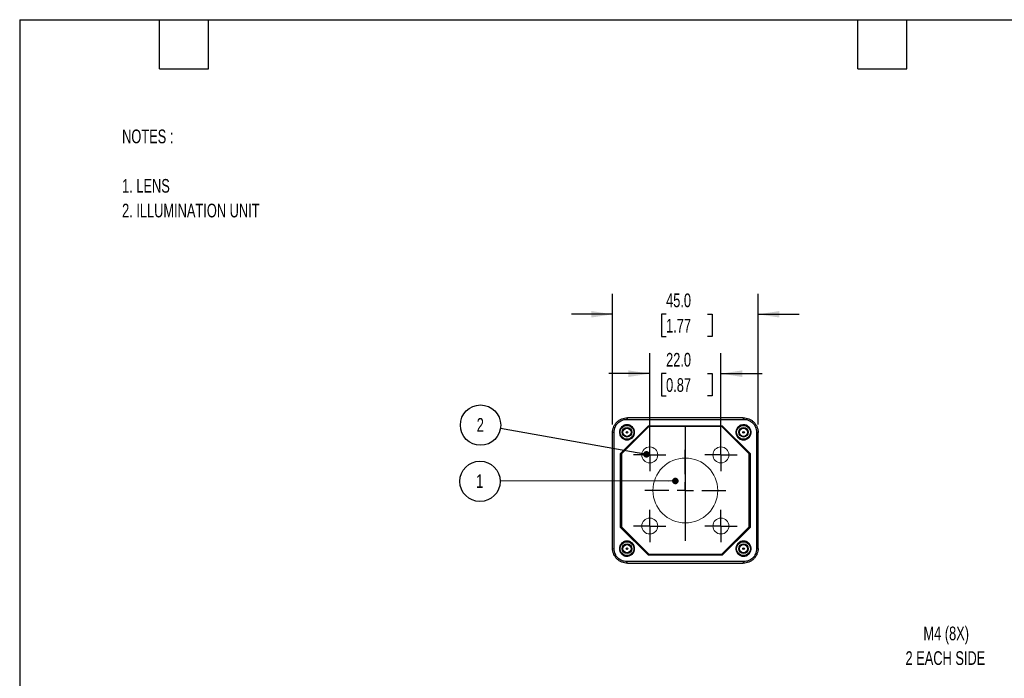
# Model space of a CAD drawing. Header units: millimetres. Extents: x 6 to 273, y 6 to 210.
# Tile 2 of 4: x 6 to 159, y 108 to 210. Entities that reach past the tile are written whole.
import ezdxf

# ---------------------------------------------------------------- set-up
doc = ezdxf.new("R2010")
doc.units = ezdxf.units.MM
doc.header["$PDSIZE"] = -1
doc.linetypes.add('CENTERX2', pattern=[20.32, 12.7, -2.54, 2.54, -2.54])
doc.layers.add('CENTER', color=40, linetype='CENTERX2')
doc.layers.add('DIMENSIONS', color=140, linetype='Continuous', lineweight=25)
doc.layers.add('TEXT', color=140, linetype='Continuous', lineweight=25)
doc.styles.add('SLDTEXTSTYLE0', font='TXT', dxfattribs={"width": 0.7})
doc.dimstyles.new('SLDDIMSTYLE2', dxfattribs={"dimtxt": 0.18, "dimasz": 1.016, "dimexe": 0, "dimexo": 0.0625, "dimgap": 0, "dimtad": 0, "dimtih": 1, "dimtoh": 1, "dimdec": 0, "dimrnd": 1e-09, "dimzin": 0, "dimdsep": 46, "dimtxsty": 'Standard', "dimblk1": 'DOT', "dimblk2": 'DOT', "dimsah": 1, "dimcen": 0.09, "dimadec": 0, "dimazin": 0, "dimtfac": 1.016, "dimtdec": 0, "dimtofl": 0, "dimtmove": 0, "dimatfit": 3, "dimldrblk": 'DOT', "dimfxl": 0, "dimfrac": 2, "dimtolj": 1, "dimtzin": 0, "dimarcsym": 0})
doc.dimstyles.new('SLDDIMSTYLE3', dxfattribs={"dimtxt": 2.158008, "dimasz": 3.302, "dimexe": 0, "dimexo": 0.0625, "dimgap": 0.539502, "dimtad": 0, "dimtih": 1, "dimtoh": 1, "dimlfac": 2, "dimrnd": 1e-09, "dimzin": 4, "dimdsep": 46, "dimtxsty": 'SLDTEXTSTYLE0', "dimsah": 1, "dimcen": 0.09, "dimadec": 0, "dimazin": 1, "dimtfac": 1, "dimtmove": 0, "dimatfit": 0, "dimfxl": 0, "dimfrac": 2, "dimtolj": 1, "dimtzin": 12, "dimarcsym": 0})

# ---------------------------------------------------------------- blocks, each defined once
blk = doc.blocks.new('_D_3')
at = {"layer": 'DIMENSIONS'}
for p, q in [((103.75, 143.5), (103.75, 157.98)), ((114.75, 143.5), (114.75, 157.98)), ((103.75, 154.8), (97.4, 154.8)), ((106.27, 154.8), (105.55, 154.8)), ((105.55, 154.8), (105.55, 151.37)), ((112.68, 154.8), (113.41, 154.8)), ((113.41, 154.8), (113.41, 151.37)), ((114.75, 154.8), (121.1, 154.8)), ((105.55, 151.37), (106.27, 151.37)), ((113.41, 151.37), (112.68, 151.37))]:
    blk.add_line(p, q, dxfattribs=at)
for points in [[(103.75, 154.8), (100.44, 155.31), (100.44, 154.29)], [(114.75, 154.8), (118.05, 154.29), (118.05, 155.31)]]:
    blk.add_solid(points, dxfattribs=at)
at = {"layer": 'DIMENSIONS', "char_height": 2.117, "attachment_point": 1, "style": 'SLDTEXTSTYLE0'}
for s, insert in [('22.0', (106.27, 158.01)), ('0.87', (106.27, 154.1))]:
    blk.add_mtext(s, dxfattribs=dict(at, insert=insert))
blk = doc.blocks.new('_D_4')
at = {"layer": 'DIMENSIONS'}
for p, q in [((98, 146.95), (98, 167.16)), ((120.5, 146.95), (120.5, 167.16)), ((98, 163.98), (91.65, 163.98)), ((106.27, 163.98), (105.55, 163.98)), ((105.55, 163.98), (105.55, 160.55)), ((112.68, 163.98), (113.41, 163.98)), ((113.41, 163.98), (113.41, 160.55)), ((120.5, 163.98), (126.85, 163.98)), ((105.55, 160.55), (106.27, 160.55)), ((113.41, 160.55), (112.68, 160.55))]:
    blk.add_line(p, q, dxfattribs=at)
for points in [[(98, 163.98), (94.69, 164.49), (94.69, 163.48)], [(120.5, 163.98), (123.8, 163.48), (123.8, 164.49)]]:
    blk.add_solid(points, dxfattribs=at)
at = {"layer": 'DIMENSIONS', "char_height": 2.117, "attachment_point": 1, "style": 'SLDTEXTSTYLE0'}
for s, insert in [('45.0', (106.27, 167.2)), ('1.77', (106.27, 163.28))]:
    blk.add_mtext(s, dxfattribs=dict(at, insert=insert))
blk = doc.blocks.new('SW_NOTE_0')
at = {"layer": 'DIMENSIONS', "color": 0}
blk.add_circle((-3.12, -0.01), 3.12, dxfattribs=at)
at = {"layer": 'DIMENSIONS', "color": 0, "insert": (-3.16, 1.09), "char_height": 2.12, "attachment_point": 2, "style": 'SLDTEXTSTYLE0'}
blk.add_mtext('1', dxfattribs=at)
blk = doc.blocks.new('_Dot')
at = {"color": 0, "linetype": 'ByBlock', "lineweight": -2}
blk.add_line((-0.5, 0), (-1, 0), dxfattribs=at)
at = {"color": 0, "linetype": 'ByBlock', "const_width": 0.5}
blk.add_lwpolyline([(-0.25, 0, 1), (0.25, 0, 1)], format="xyb", close=True, dxfattribs=at)
blk = doc.blocks.new('SW_NOTE_0_1')
at = {"layer": 'DIMENSIONS', "color": 0}
blk.add_circle((-3.07, 0.54), 3.12, dxfattribs=at)
at = {"layer": 'DIMENSIONS', "color": 0, "insert": (-3.11, 1.63), "char_height": 2.12, "attachment_point": 2, "style": 'SLDTEXTSTYLE0'}
blk.add_mtext('2', dxfattribs=at)
blk = doc.blocks.new('SW_CENTERMARKSYMBOL_2')
at = {"layer": 'CENTER', "color": 0}
for p, q in [((0, 2.54), (0, 6.28)), ((-2.54, 0), (-6.28, 0)), ((0, 0), (-1.27, 0)), ((0, 0), (0, 1.27)), ((0, 0), (0, -1.27)), ((0, 0), (1.27, 0)), ((2.54, 0), (6.28, 0)), ((0, -2.54), (0, -6.28))]:
    blk.add_line(p, q, dxfattribs=at)
blk = doc.blocks.new('SW_CENTERMARKSYMBOL_3')
at = {"layer": 'CENTER', "color": 0}
for p, q in [((0, 1.27), (0, 2.5)), ((-1.27, 0), (-2.5, 0)), ((0, 0), (-1.27, 0)), ((0, 0), (0, 1.27)), ((0, 0), (0, -1.27)), ((0, 0), (1.27, 0)), ((1.27, 0), (2.5, 0)), ((0, -1.27), (0, -2.5))]:
    blk.add_line(p, q, dxfattribs=at)
blk = doc.blocks.new('SW_CENTERMARKSYMBOL_4')
at = {"layer": 'CENTER', "color": 0}
for p, q in [((0, 1.27), (0, 2.5)), ((-1.27, 0), (-2.5, 0)), ((0, 0), (-1.27, 0)), ((0, 0), (0, 1.27)), ((0, 0), (0, -1.27)), ((0, 0), (1.27, 0)), ((1.27, 0), (2.5, 0)), ((0, -1.27), (0, -2.5))]:
    blk.add_line(p, q, dxfattribs=at)
blk = doc.blocks.new('SW_CENTERMARKSYMBOL_5')
at = {"layer": 'CENTER', "color": 0}
for p, q in [((0, 1.27), (0, 2.5)), ((-1.27, 0), (-2.5, 0)), ((0, 0), (-1.27, 0)), ((0, 0), (0, 1.27)), ((0, 0), (0, -1.27)), ((0, 0), (1.27, 0)), ((1.27, 0), (2.5, 0)), ((0, -1.27), (0, -2.5))]:
    blk.add_line(p, q, dxfattribs=at)
blk = doc.blocks.new('SW_CENTERMARKSYMBOL_6')
at = {"layer": 'CENTER', "color": 0}
for p, q in [((0, 1.27), (0, 2.5)), ((-1.27, 0), (-2.5, 0)), ((0, 0), (-1.27, 0)), ((0, 0), (0, 1.27)), ((0, 0), (0, -1.27)), ((0, 0), (1.27, 0)), ((1.27, 0), (2.5, 0)), ((0, -1.27), (0, -2.5))]:
    blk.add_line(p, q, dxfattribs=at)

msp = doc.modelspace()

# ---------------------------------------------------------------- linework, layer by layer
for p, q in [((100.2959, 147.9813), (100.1681, 147.722)), ((100.1681, 147.722), (118.3236, 147.722)), ((118.1959, 147.9813), (100.2959, 147.9813)), ((118.3236, 147.722), (118.1959, 147.9813)), ((99.2459, 142.4313), (103.5459, 146.7313)), ((103.6009, 146.6063), (99.3709, 142.3763)), ((103.5459, 146.7313), (114.9459, 146.7313)), ((114.8909, 146.6063), (103.6009, 146.6063)), ((119.1209, 142.3763), (114.8909, 146.6063)), ((114.9459, 146.7313), (119.2459, 142.4313)), ((97.9959, 145.6813), (98.2552, 145.8091)), ((97.9959, 127.7814), (97.9959, 145.6813)), ((98.2552, 127.6536), (98.2552, 145.8091)), ((120.2366, 145.8091), (120.2366, 127.6536)), ((120.4958, 145.6813), (120.2366, 145.8091)), ((120.4959, 127.7813), (120.4959, 145.6813)), ((99.2459, 131.0313), (99.2459, 142.4313)), ((99.3709, 142.3763), (99.3709, 131.0863)), ((119.1209, 131.0863), (119.1209, 142.3763)), ((119.2459, 142.4313), (119.2459, 131.0313)), ((103.5459, 126.7313), (99.2459, 131.0313)), ((99.3709, 131.0863), (103.6009, 126.8563)), ((114.8909, 126.8563), (119.1209, 131.0863)), ((119.2459, 131.0313), (114.9459, 126.7313)), ((97.996, 127.7813), (98.2552, 127.6536)), ((114.9459, 126.7313), (103.5459, 126.7313)), ((103.6009, 126.8563), (114.8909, 126.8563)), ((120.4959, 127.7813), (120.2366, 127.6536)), ((118.3236, 125.7406), (100.1681, 125.7406)), ((100.2959, 125.4813), (100.1681, 125.7406)), ((100.2959, 125.4813), (118.1959, 125.4813)), ((118.1959, 125.4814), (118.3236, 125.7406))]:
    msp.add_line(p, q)
for centre, radius in [((100.2309, 145.7313), 1.125), ((100.2309, 145.7313), 1.1), ((100.2309, 145.7313), 1.07), ((100.2309, 145.7313), 0.7325), ((100.2309, 145.7313), 0.625), ((118.2409, 145.7313), 1.125), ((118.2409, 145.7313), 1.1), ((118.2409, 145.7313), 1.07), ((118.2409, 145.7313), 0.7325), ((118.2409, 145.7313), 0.625), ((100.2309, 145.7313), 0.1257), ((118.2409, 145.7313), 0.1257), ((100.2309, 127.7313), 1.125), ((100.2309, 127.7313), 1.1), ((100.2309, 127.7313), 1.07), ((100.2309, 127.7313), 0.7325), ((100.2309, 127.7313), 0.625), ((100.2309, 127.7313), 0.1257), ((118.2409, 127.7313), 1.125), ((118.2409, 127.7313), 1.1), ((118.2409, 127.7313), 1.07), ((118.2409, 127.7313), 0.7325), ((118.2409, 127.7313), 0.625), ((118.2409, 127.7313), 0.1257)]:
    msp.add_circle(centre, radius)
at = {"color": 179, "linetype": 'Continuous', "lineweight": 18}
for centre, radius in [((103.7459, 142.2313), 1.2273), ((114.7459, 142.2313), 1.2273), ((109.2459, 136.7313), 5.0112), ((103.7459, 131.2313), 1.2273), ((114.7459, 131.2313), 1.2273)]:
    msp.add_circle(centre, radius, dxfattribs=at)
for points, knots in [([(97.9959, 145.6813), (97.9959, 145.832), (98.0105, 145.98), (98.0679, 146.2713), (98.111, 146.4156), (98.2257, 146.6948), (98.2969, 146.8289), (98.4643, 147.0807), (98.5605, 147.1983), (98.774, 147.4125), (98.8914, 147.5089), (99.1426, 147.677), (99.2765, 147.7486), (99.6948, 147.9218), (99.9945, 147.9813), (100.2959, 147.9813)], [0, 0, 0, 0, 0.125, 0.125, 0.25, 0.25, 0.375, 0.375, 0.5, 0.5, 0.625, 0.625, 0.75, 0.75, 1, 1, 1, 1]), ([(98.2552, 145.8091), (98.2547, 145.9348), (98.2673, 146.0587), (98.3165, 146.3034), (98.3538, 146.4249), (98.4495, 146.6556), (98.5081, 146.7658), (98.6474, 146.9757), (98.7274, 147.0736), (98.9037, 147.2499), (99.0013, 147.3297), (99.2113, 147.4693), (99.3215, 147.5279), (99.5521, 147.6237), (99.6736, 147.6609), (99.9185, 147.7101), (100.0425, 147.7225), (100.1681, 147.722)], [0, 0, 0, 0, 0.125, 0.125, 0.25, 0.25, 0.375, 0.375, 0.5, 0.5, 0.625, 0.625, 0.75, 0.75, 0.875, 0.875, 1, 1, 1, 1]), ([(118.1959, 147.9813), (118.3465, 147.9813), (118.4945, 147.9667), (118.7859, 147.9093), (118.9302, 147.8662), (119.2094, 147.7515), (119.3434, 147.6803), (119.5953, 147.5129), (119.7129, 147.4167), (119.927, 147.2032), (120.0235, 147.0859), (120.1916, 146.8346), (120.2632, 146.7007), (120.4364, 146.2824), (120.4959, 145.9827), (120.4959, 145.6813)], [0, 0, 0, 0, 0.125, 0.125, 0.25, 0.25, 0.375, 0.375, 0.5, 0.5, 0.625, 0.625, 0.75, 0.75, 1, 1, 1, 1]), ([(118.3236, 147.722), (118.4493, 147.7225), (118.5733, 147.7099), (118.818, 147.6607), (118.9395, 147.6234), (119.1702, 147.5277), (119.2804, 147.4691), (119.4902, 147.3298), (119.5882, 147.2499), (119.7645, 147.0735), (119.8442, 146.976), (119.9839, 146.7659), (120.0425, 146.6557), (120.1383, 146.4252), (120.1755, 146.3037), (120.2247, 146.0588), (120.2371, 145.9348), (120.2366, 145.8091)], [0, 0, 0, 0, 0.125, 0.125, 0.25, 0.25, 0.375, 0.375, 0.5, 0.5, 0.625, 0.625, 0.75, 0.75, 0.875, 0.875, 1, 1, 1, 1]), ([(99.4893, 146.6344), (99.6099, 146.7335), (99.7496, 146.8073), (99.9697, 146.8734), (100.0461, 146.8884), (100.1995, 146.9029), (100.2758, 146.9026), (100.4277, 146.8872), (100.504, 146.8718), (100.6498, 146.8271), (100.7199, 146.7979), (100.8545, 146.7257), (100.9186, 146.6828), (101.0358, 146.5865), (101.0896, 146.5329), (101.1872, 146.4143), (101.2296, 146.351), (101.3015, 146.2174), (101.3313, 146.1461), (101.3763, 145.9997), (101.3914, 145.925), (101.4071, 145.7729), (101.4075, 145.6949), (101.393, 145.5423), (101.3785, 145.4671), (101.3341, 145.3188), (101.3046, 145.2469), (101.2325, 145.1112), (101.1894, 145.0463), (101.091, 144.9262), (101.0366, 144.8718), (100.9175, 144.774), (100.8521, 144.7304), (100.7162, 144.6581), (100.6452, 144.6288), (100.4974, 144.5843), (100.421, 144.5694), (100.2688, 144.5548), (100.1922, 144.5549), (100.0384, 144.5705), (99.9637, 144.5857), (99.8183, 144.6301), (99.7469, 144.6598), (99.6123, 144.732), (99.5492, 144.7741), (99.4317, 144.8705), (99.3769, 144.9252), (99.2803, 145.0425), (99.2379, 145.1054), (99.1654, 145.24), (99.1356, 145.3112), (99.0685, 145.5293), (99.0522, 145.6854), (99.0735, 145.914), (99.0884, 145.9908), (99.1325, 146.1383), (99.1616, 146.2094), (99.2339, 146.3459), (99.2773, 146.4112), (99.3747, 146.5303), (99.4291, 146.5849), (99.4893, 146.6344)], [0, 0, 0, 0, 0.0625, 0.0625, 0.09375, 0.09375, 0.125, 0.125, 0.15625, 0.15625, 0.1875, 0.1875, 0.21875, 0.21875, 0.25, 0.25, 0.28125, 0.28125, 0.3125, 0.3125, 0.34375, 0.34375, 0.375, 0.375, 0.40625, 0.40625, 0.4375, 0.4375, 0.46875, 0.46875, 0.5, 0.5, 0.53125, 0.53125, 0.5625, 0.5625, 0.59375, 0.59375, 0.625, 0.625, 0.65625, 0.65625, 0.6875, 0.6875, 0.71875, 0.71875, 0.75, 0.75, 0.78125, 0.78125, 0.8125, 0.8125, 0.875, 0.875, 0.90625, 0.90625, 0.9375, 0.9375, 0.96875, 0.96875, 1, 1, 1, 1]), ([(119.1445, 146.4724), (119.2434, 146.3518), (119.3172, 146.2121), (119.3832, 145.9919), (119.3981, 145.9155), (119.4126, 145.7621), (119.4122, 145.6858), (119.3967, 145.5338), (119.3812, 145.4576), (119.3365, 145.3118), (119.3072, 145.2417), (119.235, 145.1072), (119.192, 145.0431), (119.0957, 144.9259), (119.0421, 144.8722), (118.9234, 144.7746), (118.8601, 144.7323), (118.7263, 144.6604), (118.6551, 144.6306), (118.5086, 144.5857), (118.434, 144.5706), (118.2818, 144.555), (118.2038, 144.5547), (118.0512, 144.5692), (117.976, 144.5839), (117.8277, 144.6283), (117.7559, 144.6579), (117.6202, 144.73), (117.5553, 144.7732), (117.4353, 144.8716), (117.3809, 144.926), (117.2832, 145.0452), (117.2396, 145.1106), (117.1673, 145.2466), (117.1381, 145.3176), (117.0937, 145.4654), (117.0788, 145.5419), (117.0643, 145.6941), (117.0645, 145.7707), (117.0801, 145.9244), (117.0954, 145.9992), (117.1399, 146.1446), (117.1696, 146.2159), (117.2418, 146.3505), (117.284, 146.4135), (117.3804, 146.531), (117.4352, 146.5858), (117.5525, 146.6824), (117.6155, 146.7247), (117.7501, 146.7971), (117.8214, 146.8269), (118.0395, 146.8939), (118.1957, 146.9101), (118.4243, 146.8886), (118.501, 146.8737), (118.6485, 146.8295), (118.7195, 146.8004), (118.856, 146.728), (118.9213, 146.6846), (119.0404, 146.5871), (119.095, 146.5327), (119.1445, 146.4724)], [0, 0, 0, 0, 0.0625, 0.0625, 0.09375, 0.09375, 0.125, 0.125, 0.15625, 0.15625, 0.1875, 0.1875, 0.21875, 0.21875, 0.25, 0.25, 0.28125, 0.28125, 0.3125, 0.3125, 0.34375, 0.34375, 0.375, 0.375, 0.40625, 0.40625, 0.4375, 0.4375, 0.46875, 0.46875, 0.5, 0.5, 0.53125, 0.53125, 0.5625, 0.5625, 0.59375, 0.59375, 0.625, 0.625, 0.65625, 0.65625, 0.6875, 0.6875, 0.71875, 0.71875, 0.75, 0.75, 0.78125, 0.78125, 0.8125, 0.8125, 0.875, 0.875, 0.90625, 0.90625, 0.9375, 0.9375, 0.96875, 0.96875, 1, 1, 1, 1]), ([(99.3281, 126.9894), (99.229, 127.1099), (99.1551, 127.2496), (99.0889, 127.4697), (99.0739, 127.5461), (99.0593, 127.6994), (99.0596, 127.7758), (99.075, 127.9277), (99.0903, 128.004), (99.135, 128.1498), (99.1641, 128.2199), (99.2362, 128.3545), (99.2792, 128.4187), (99.3754, 128.5359), (99.429, 128.5897), (99.5475, 128.6873), (99.6108, 128.7298), (99.7445, 128.8017), (99.8157, 128.8316), (99.9621, 128.8766), (100.0367, 128.8918), (100.1888, 128.9075), (100.2669, 128.9079), (100.4194, 128.8936), (100.4947, 128.879), (100.643, 128.8347), (100.7149, 128.8052), (100.8506, 128.7332), (100.9155, 128.6901), (101.0356, 128.5918), (101.0901, 128.5374), (101.1879, 128.4183), (101.2316, 128.353), (101.304, 128.217), (101.3333, 128.1461), (101.3778, 127.9983), (101.3928, 127.9218), (101.4074, 127.7697), (101.4073, 127.6931), (101.3918, 127.5393), (101.3766, 127.4646), (101.3323, 127.3191), (101.3026, 127.2477), (101.2305, 127.1131), (101.1883, 127.05), (101.0921, 126.9325), (101.0374, 126.8776), (100.9201, 126.781), (100.8572, 126.7386), (100.7226, 126.666), (100.6514, 126.6362), (100.4334, 126.569), (100.2772, 126.5526), (100.0486, 126.5739), (99.9719, 126.5887), (99.8243, 126.6328), (99.7533, 126.6618), (99.6168, 126.7341), (99.5514, 126.7775), (99.4323, 126.8748), (99.3776, 126.9292), (99.3281, 126.9894)], [0, 0, 0, 0, 0.0625, 0.0625, 0.09375, 0.09375, 0.125, 0.125, 0.15625, 0.15625, 0.1875, 0.1875, 0.21875, 0.21875, 0.25, 0.25, 0.28125, 0.28125, 0.3125, 0.3125, 0.34375, 0.34375, 0.375, 0.375, 0.40625, 0.40625, 0.4375, 0.4375, 0.46875, 0.46875, 0.5, 0.5, 0.53125, 0.53125, 0.5625, 0.5625, 0.59375, 0.59375, 0.625, 0.625, 0.65625, 0.65625, 0.6875, 0.6875, 0.71875, 0.71875, 0.75, 0.75, 0.78125, 0.78125, 0.8125, 0.8125, 0.875, 0.875, 0.90625, 0.90625, 0.9375, 0.9375, 0.96875, 0.96875, 1, 1, 1, 1]), ([(118.9815, 126.8273), (118.8608, 126.7284), (118.721, 126.6548), (118.5008, 126.5889), (118.4244, 126.574), (118.271, 126.5596), (118.1947, 126.56), (118.0428, 126.5756), (117.9665, 126.5911), (117.8208, 126.636), (117.7507, 126.6653), (117.6162, 126.7376), (117.5521, 126.7806), (117.435, 126.877), (117.3813, 126.9306), (117.2838, 127.0493), (117.2415, 127.1127), (117.1697, 127.2465), (117.14, 127.3177), (117.0951, 127.4642), (117.0801, 127.5389), (117.0646, 127.691), (117.0643, 127.7691), (117.0789, 127.9216), (117.0936, 127.9968), (117.1381, 128.1451), (117.1677, 128.2169), (117.24, 128.3526), (117.2831, 128.4174), (117.3816, 128.5374), (117.4361, 128.5918), (117.5553, 128.6894), (117.6207, 128.733), (117.7568, 128.8052), (117.8277, 128.8343), (117.9757, 128.8787), (118.0521, 128.8935), (118.2043, 128.9079), (118.2809, 128.9077), (118.4346, 128.892), (118.5094, 128.8767), (118.6547, 128.8321), (118.7261, 128.8024), (118.8607, 128.73), (118.9236, 128.6878), (119.0411, 128.5913), (119.0958, 128.5366), (119.1923, 128.4191), (119.2346, 128.3562), (119.307, 128.2215), (119.3367, 128.1502), (119.4036, 127.9321), (119.4197, 127.7759), (119.3981, 127.5473), (119.3832, 127.4706), (119.3389, 127.3231), (119.3097, 127.2521), (119.2372, 127.1156), (119.1938, 127.0504), (119.0962, 126.9314), (119.0418, 126.8768), (118.9815, 126.8273)], [0, 0, 0, 0, 0.0625, 0.0625, 0.09375, 0.09375, 0.125, 0.125, 0.15625, 0.15625, 0.1875, 0.1875, 0.21875, 0.21875, 0.25, 0.25, 0.28125, 0.28125, 0.3125, 0.3125, 0.34375, 0.34375, 0.375, 0.375, 0.40625, 0.40625, 0.4375, 0.4375, 0.46875, 0.46875, 0.5, 0.5, 0.53125, 0.53125, 0.5625, 0.5625, 0.59375, 0.59375, 0.625, 0.625, 0.65625, 0.65625, 0.6875, 0.6875, 0.71875, 0.71875, 0.75, 0.75, 0.78125, 0.78125, 0.8125, 0.8125, 0.875, 0.875, 0.90625, 0.90625, 0.9375, 0.9375, 0.96875, 0.96875, 1, 1, 1, 1]), ([(100.2959, 125.4813), (100.1452, 125.4813), (99.9973, 125.496), (99.7059, 125.5533), (99.5616, 125.5965), (99.2824, 125.7112), (99.1483, 125.7823), (98.8965, 125.9498), (98.7789, 126.0459), (98.5648, 126.2595), (98.4683, 126.3768), (98.3002, 126.6281), (98.2286, 126.7619), (98.0554, 127.1803), (97.9959, 127.48), (97.9959, 127.7813)], [0, 0, 0, 0, 0.125, 0.125, 0.25, 0.25, 0.375, 0.375, 0.5, 0.5, 0.625, 0.625, 0.75, 0.75, 1, 1, 1, 1]), ([(100.1681, 125.7406), (100.0424, 125.7401), (99.9185, 125.7527), (99.6738, 125.802), (99.5523, 125.8392), (99.3216, 125.935), (99.2114, 125.9935), (99.0016, 126.1329), (98.9036, 126.2128), (98.7273, 126.3891), (98.6476, 126.4867), (98.5079, 126.6967), (98.4493, 126.8069), (98.3535, 127.0375), (98.3163, 127.159), (98.2671, 127.4039), (98.2547, 127.5279), (98.2552, 127.6536)], [0, 0, 0, 0, 0.125, 0.125, 0.25, 0.25, 0.375, 0.375, 0.5, 0.5, 0.625, 0.625, 0.75, 0.75, 0.875, 0.875, 1, 1, 1, 1]), ([(120.4959, 127.7813), (120.4959, 127.6307), (120.4812, 127.4827), (120.4239, 127.1913), (120.3807, 127.047), (120.2661, 126.7678), (120.1949, 126.6338), (120.0274, 126.3819), (119.9313, 126.2643), (119.7177, 126.0502), (119.6004, 125.9537), (119.3491, 125.7856), (119.2153, 125.7141), (118.7969, 125.5408), (118.4972, 125.4813), (118.1959, 125.4813)], [0, 0, 0, 0, 0.125, 0.125, 0.25, 0.25, 0.375, 0.375, 0.5, 0.5, 0.625, 0.625, 0.75, 0.75, 1, 1, 1, 1]), ([(120.2366, 127.6536), (120.2371, 127.5279), (120.2245, 127.4039), (120.1752, 127.1592), (120.138, 127.0377), (120.0422, 126.807), (119.9837, 126.6968), (119.8444, 126.487), (119.7644, 126.3891), (119.5881, 126.2127), (119.4905, 126.133), (119.2805, 125.9933), (119.1703, 125.9347), (118.9397, 125.839), (118.8182, 125.8017), (118.5733, 125.7526), (118.4493, 125.7401), (118.3236, 125.7406)], [0, 0, 0, 0, 0.125, 0.125, 0.25, 0.25, 0.375, 0.375, 0.5, 0.5, 0.625, 0.625, 0.75, 0.75, 0.875, 0.875, 1, 1, 1, 1])]:
    msp.add_open_spline(points, degree=3, knots=knots)
msp.add_point((109.2459, 136.7313), dxfattribs=at)
at = {"layer": 'CENTER'}
msp.add_line((109.2459, 146.7313), (109.2459, 126.7313), dxfattribs=at)
at = {"layer": 'TEXT'}
for p, q in [((6.35, 209.55), (273.05, 209.55)), ((6.35, 209.55), (6.35, 6.35)), ((27.94, 201.93), (27.94, 209.55)), ((35.56, 201.93), (35.56, 209.55)), ((135.89, 201.93), (135.89, 209.55)), ((143.51, 201.93), (143.51, 209.55)), ((27.94, 201.93), (35.56, 201.93)), ((135.89, 201.93), (143.51, 201.93))]:
    msp.add_line(p, q, dxfattribs=at)

# ---------------------------------------------------------------- block references
at = {"layer": 'CENTER'}
for name, p in [('SW_CENTERMARKSYMBOL_3', (103.7459, 142.2313)), ('SW_CENTERMARKSYMBOL_4', (114.7459, 142.2313)), ('SW_CENTERMARKSYMBOL_2', (109.2459, 136.7313)), ('SW_CENTERMARKSYMBOL_6', (103.7459, 131.2313)), ('SW_CENTERMARKSYMBOL_5', (114.7459, 131.2313))]:
    msp.add_blockref(name, p, dxfattribs=at)
at = {"layer": 'DIMENSIONS'}
for name, p in [('SW_NOTE_0_1', (80.6597, 146.3022)), ('SW_NOTE_0', (80.625, 138.1475))]:
    msp.add_blockref(name, p, dxfattribs=at)

# ---------------------------------------------------------------- texts
at = {"layer": 'DIMENSIONS', "attachment_point": 2, "style": 'SLDTEXTSTYLE0'}
for s, insert, char_height in [('M4 (8X)', (149.5762, 115.6873), 2.11667), ('2 EACH SIDE', (149.4466, 111.8651), 2.116667)]:
    msp.add_mtext(s, dxfattribs=dict(at, insert=insert, char_height=char_height))
at = {"layer": 'TEXT', "attachment_point": 1, "style": 'SLDTEXTSTYLE0'}
for s, insert, char_height in [('NOTES :', (22.1781, 192.5569), 2.11667), ('1. LENS', (22.1781, 184.9125), 2.11667), ('2. ILLUMINATION UNIT', (22.1781, 181.0902), 2.116667)]:
    msp.add_mtext(s, dxfattribs=dict(at, insert=insert, char_height=char_height))

# ---------------------------------------------------------------- dimensions: what is measured, and where the dimension line sits
at = {"layer": 'DIMENSIONS'}
for base, p1, p2, angle, picture, middle in [((120.4958, 163.9839), (97.9959, 145.6813), (120.4959, 145.6813), 0.000101, '_D_4', (109.4776, 163.9838)), ((114.7459, 154.8016), (103.7459, 142.2313), (114.7459, 142.2313), 360, '_D_3', (109.4776, 154.8016))]:
    dim = msp.add_linear_dim(base=base, p1=p1, p2=p2, angle=angle, dimstyle='SLDDIMSTYLE3', dxfattribs=at)
    dim.commit()
    dim.dimension.update_dxf_attribs({"geometry": picture, "text_midpoint": middle, "dimtype": 160})

# ---------------------------------------------------------------- leaders
for points in [[(103.2308, 142.3206), (80.6597, 146.3022)], [(107.7045, 138.1995), (80.625, 138.1475)]]:
    msp.add_leader(points, dimstyle='SLDDIMSTYLE2', dxfattribs=at)

doc.saveas('drawing.dxf')
